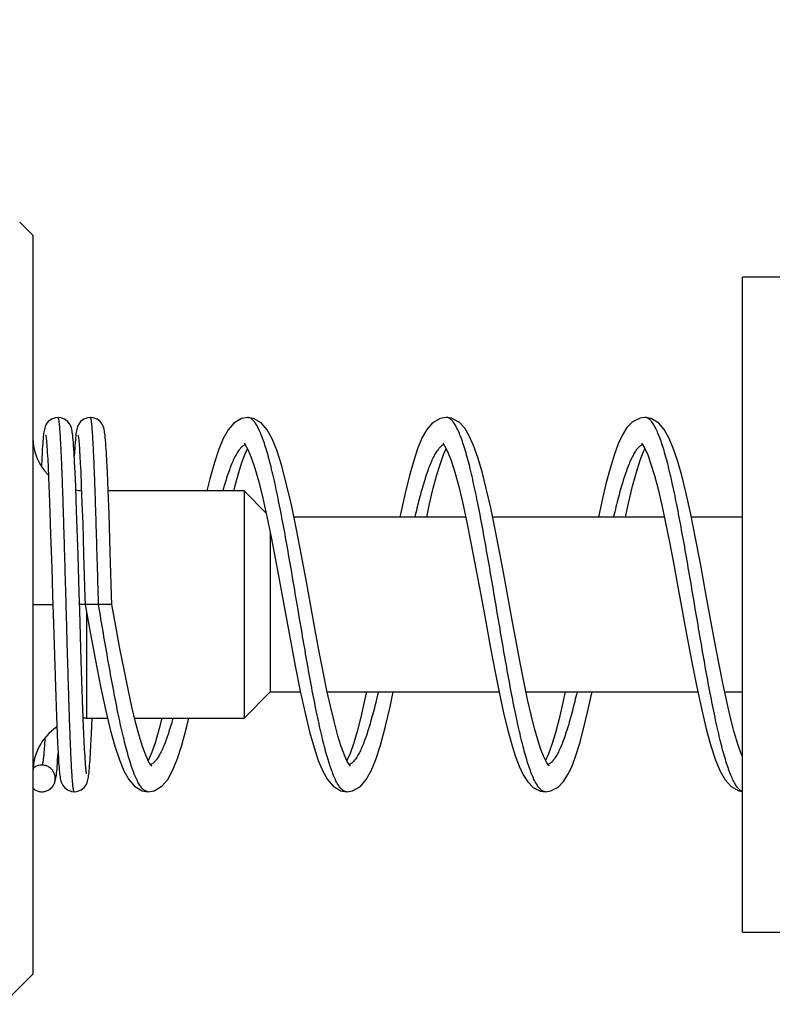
# Model space of a CAD drawing. Header units: inches. Extents: x 0 to 34, y 0 to 22.
# Tile 39 of 43: x 21.7 to 22.3, y 16.7 to 17.5. Entities that reach past the tile are written whole.
import ezdxf

# ---------------------------------------------------------------- set-up
doc = ezdxf.new("R2010")
doc.units = ezdxf.units.IN
doc.header["$LTSCALE"] = 1.87
doc.header["$MEASUREMENT"] = 0
doc.layers.get('0').update_dxf_attribs({"linetype": 'CONTINUOUS'})
doc.layers.add('DIMENSIONS', color=7, linetype='CONTINUOUS')
doc.styles.get("Standard").update_dxf_attribs({"font": 'txt', "width": 0.8})
doc.dimstyles.new('DIMSTYLE_1', dxfattribs={"dimtxt": 0.125, "dimasz": 0.18, "dimexe": 0.18, "dimexo": 0.0625, "dimgap": 0.09, "dimtad": 0, "dimtih": 1, "dimtoh": 1, "dimdec": 3, "dimlfac": 0.5, "dimzin": 4, "dimdsep": 46, "dimtxsty": 'STANDARD', "dimblk": '_FILLED', "dimblk1": '_FILLED', "dimblk2": '_FILLED', "dimcen": 0.09, "dimadec": 0, "dimazin": 0, "dimtp": 0.001, "dimtm": 0.001, "dimtfac": 1, "dimtdec": 3, "dimtofl": 0, "dimtmove": 0, "dimatfit": 3, "dimldrblk": '_FILLED', "dimfxl": 1, "dimtolj": 1, "dimtzin": 4, "dimarcsym": 0})

# ---------------------------------------------------------------- blocks, each defined once
blk = doc.blocks.new('_FILLED')
at = {"color": 0, "linetype": 'BYBLOCK'}
blk.add_solid([(0, 0), (-1, 0.1736), (-1, -0.1736)], dxfattribs=at)
blk = doc.blocks.new('*D0')
at = {"layer": 'DIMENSIONS', "color": 2, "linetype": 'CONTINUOUS'}
for p, q in [((22.77301, 17.27255), (22.77301, 18.20104)), ((23.01301, 17.33255), (23.01301, 18.20104)), ((22.77301, 18.07604), (22.3191, 18.07604)), ((23.01301, 18.07604), (23.37301, 18.07604))]:
    blk.add_line(p, q, dxfattribs=at)
at = {"layer": 'DIMENSIONS', "color": 2, "linetype": 'CONTINUOUS', "xscale": 0.18, "yscale": 0.18, "zscale": 0.18}
blk.add_blockref('_FILLED', (22.77301, 18.07604), dxfattribs=at)
at = {"layer": 'DIMENSIONS', "color": 2, "linetype": 'CONTINUOUS', "xscale": 0.18, "yscale": 0.18, "zscale": 0.18, "rotation": 180}
blk.add_blockref('_FILLED', (23.01301, 18.07604), dxfattribs=at)
at = {"layer": 'DIMENSIONS', "color": 2, "linetype": 'CONTINUOUS', "width": 0.8}
for s, p in [('[', (21.6566, 18.01354)), (']', (22.1566, 18.01354)), ('.120', (21.1316, 18.01354)), ('3.05', (21.7566, 18.01354))]:
    blk.add_text(s, height=0.125, dxfattribs=at).set_placement(p)

msp = doc.modelspace()

# ---------------------------------------------------------------- linework, layer by layer
at = {"color": 7, "linetype": 'CONTINUOUS'}
for p, q in [((21.71994, 17.30242), (21.71017, 17.3122)), ((21.71994, 17.30242), (21.71994, 16.74967)), ((22.25101, 16.78105), (22.25101, 17.27105)), ((22.80301, 17.27105), (22.25101, 17.27105)), ((21.88063, 17.16604), (21.88055, 17.16604)), ((22.02937, 17.16605), (22.02929, 17.16605)), ((22.17808, 17.16605), (22.17801, 17.16605)), ((21.87798, 17.1468), (21.87891, 17.14563)), ((22.02678, 17.14673), (22.02815, 17.14484)), ((22.17545, 17.14679), (22.17623, 17.14584)), ((21.73069, 17.13983), (21.73099, 17.13474)), ((21.7511, 17.13284), (21.75074, 17.13952)), ((21.75482, 17.1414), (21.75509, 17.13695)), ((21.77532, 17.13308), (21.77496, 17.13957)), ((21.72652, 17.13491), (21.72626, 17.12981)), ((21.73099, 17.13474), (21.7313, 17.12871)), ((21.7515, 17.12461), (21.7511, 17.13284)), ((21.75509, 17.13695), (21.75538, 17.13168)), ((21.75538, 17.13168), (21.75568, 17.12554)), ((21.7757, 17.12531), (21.77532, 17.13308)), ((21.7313, 17.12871), (21.73162, 17.12173)), ((21.75194, 17.11441), (21.7515, 17.12461)), ((21.75568, 17.12554), (21.75615, 17.11464)), ((21.7763, 17.11106), (21.7757, 17.12531)), ((21.73162, 17.12173), (21.73213, 17.10943)), ((21.73213, 17.10943), (21.73266, 17.095)), ((21.75261, 17.09629), (21.75194, 17.11441)), ((21.75615, 17.11464), (21.75665, 17.10167)), ((21.77694, 17.09362), (21.7763, 17.11106)), ((21.87794, 17.11105), (21.7763, 17.11105)), ((21.87794, 17.11105), (21.87794, 16.94105)), ((21.89458, 17.09441), (21.87794, 17.11105)), ((21.73266, 17.095), (21.73321, 17.0785)), ((21.75371, 17.06269), (21.75261, 17.09629)), ((21.75665, 17.10167), (21.75717, 17.08667)), ((21.77785, 17.06563), (21.77694, 17.09362)), ((22.04395, 17.0914), (21.91532, 17.0914)), ((22.19269, 17.0914), (22.06406, 17.0914)), ((22.25101, 17.0914), (22.21281, 17.0914)), ((21.75717, 17.08667), (21.75791, 17.06378)), ((21.89759, 17.07999), (21.89759, 16.96069)), ((21.73321, 17.0785), (21.73399, 17.05361)), ((21.71994, 17.02605), (21.73481, 17.02605)), ((21.77904, 17.02605), (21.75481, 17.02605)), ((21.7568, 16.96211), (21.75608, 16.98406)), ((21.73672, 16.96445), (21.7375, 16.94261)), ((21.75732, 16.94752), (21.7568, 16.96211)), ((21.87794, 16.94105), (21.89759, 16.96069)), ((21.89759, 16.96069), (21.92019, 16.96069)), ((21.94031, 16.96069), (22.06893, 16.96069)), ((22.08905, 16.96069), (22.21768, 16.96069)), ((22.23779, 16.96069), (22.25101, 16.96069)), ((21.75782, 16.93476), (21.75732, 16.94752)), ((21.7375, 16.94261), (21.73804, 16.92929)), ((21.75994, 16.94105), (21.77585, 16.94105)), ((21.7637, 16.92943), (21.76418, 16.94105)), ((21.79607, 16.94105), (21.87794, 16.94105)), ((21.7583, 16.92393), (21.75782, 16.93476)), ((21.73804, 16.92929), (21.73839, 16.92183)), ((21.76333, 16.92151), (21.7637, 16.92943)), ((21.73839, 16.92183), (21.73872, 16.91546)), ((21.75862, 16.91783), (21.7583, 16.92393)), ((21.75892, 16.91261), (21.75862, 16.91783)), ((21.763, 16.91511), (21.76333, 16.92151)), ((21.73872, 16.91546), (21.73904, 16.91013)), ((21.72674, 16.90604), (21.72664, 16.90605)), ((21.95756, 16.9053), (21.95691, 16.90607)), ((22.10627, 16.90532), (22.10579, 16.90588)), ((21.72654, 16.88605), (21.72664, 16.88605)), ((21.72654, 16.88605), (21.72664, 16.88605)), ((21.80626, 16.88604), (21.80618, 16.88604)), ((21.955, 16.88605), (21.95492, 16.88605)), ((22.10372, 16.88604), (22.10365, 16.88604)), ((22.25101, 16.78105), (22.77301, 16.78105)), ((21.69732, 16.72705), (21.71994, 16.74967))]:
    msp.add_line(p, q, dxfattribs=at)
for points in [[(21.73876, 17.16604), (21.7368, 17.16585), (21.73374, 17.16471), (21.73141, 17.16289), (21.72994, 17.16094), (21.72917, 17.15935), (21.72876, 17.15815), (21.7285, 17.15712), (21.7283, 17.15613), (21.72812, 17.1551), (21.72797, 17.15398), (21.72782, 17.15276), (21.72767, 17.15143), (21.72753, 17.14996), (21.72739, 17.14834), (21.72725, 17.14656), (21.72711, 17.14461), (21.72696, 17.14248), (21.72681, 17.14016), (21.72652, 17.13491)], [(21.75074, 17.13952), (21.75056, 17.14239), (21.75038, 17.14496), (21.75021, 17.14724), (21.75004, 17.14925), (21.74988, 17.15101), (21.74972, 17.15255), (21.74956, 17.15388), (21.7494, 17.15505), (21.74922, 17.1561), (21.74902, 17.1571), (21.74875, 17.15815), (21.74833, 17.1594), (21.74756, 17.16097), (21.74616, 17.16283), (21.74399, 17.16459), (21.74104, 17.16578), (21.73876, 17.16604)], [(21.76299, 17.16605), (21.76098, 17.16584), (21.75794, 17.1647), (21.75564, 17.1629), (21.75418, 17.16095), (21.75339, 17.15934), (21.75297, 17.15808), (21.7527, 17.157), (21.75249, 17.15595), (21.75232, 17.15486), (21.75215, 17.15367), (21.752, 17.15234), (21.75184, 17.15085), (21.75169, 17.14918), (21.75154, 17.14732), (21.75138, 17.14524), (21.75122, 17.14294), (21.75106, 17.14038), (21.75087, 17.13718)], [(21.77496, 17.13957), (21.77479, 17.14237), (21.77462, 17.14488), (21.77445, 17.14714), (21.77428, 17.14914), (21.77412, 17.1509), (21.77396, 17.15245), (21.7738, 17.1538), (21.77363, 17.155), (21.77345, 17.15609), (21.77324, 17.15713), (21.77296, 17.15821), (21.77253, 17.15946), (21.77173, 17.16106), (21.7703, 17.16293), (21.76807, 17.16467), (21.7651, 17.16582), (21.76298, 17.16605)], [(21.88063, 17.16604), (21.87601, 17.16528), (21.87025, 17.16185), (21.86597, 17.15682), (21.86238, 17.15039), (21.85905, 17.14231), (21.85575, 17.1323), (21.85237, 17.12007), (21.85021, 17.11105)], [(21.93127, 17.00695), (21.92467, 17.04307), (21.92103, 17.06267), (21.91724, 17.08221), (21.9134, 17.10057), (21.90962, 17.11683), (21.90597, 17.13048), (21.90242, 17.14152), (21.89891, 17.15014), (21.89523, 17.15679), (21.8908, 17.16196), (21.88496, 17.16535), (21.88059, 17.16604)], [(22.02937, 17.16605), (22.02475, 17.16529), (22.01909, 17.16194), (22.01487, 17.15707), (22.01137, 17.15092), (22.00812, 17.14322), (22.00495, 17.13385), (22.00177, 17.12264), (21.9985, 17.10937), (21.99505, 17.09379), (21.99457, 17.0914)], [(22.07285, 17.04604), (22.06939, 17.06461), (22.06596, 17.08224), (22.06261, 17.09838), (22.05934, 17.11281), (22.05613, 17.12541), (22.05296, 17.13617), (22.04981, 17.14509), (22.0466, 17.15227), (22.04314, 17.15797), (22.03891, 17.16249), (22.03333, 17.16547), (22.02933, 17.16604)], [(22.17808, 17.16605), (22.17438, 17.16556), (22.16887, 17.1628), (22.16463, 17.15849), (22.16118, 17.15304), (22.15801, 17.14621), (22.15495, 17.13783), (22.15193, 17.12788), (22.14892, 17.11642), (22.14584, 17.10327), (22.14331, 17.0914)], [(22.25101, 16.91257), (22.25018, 16.91444), (22.24765, 16.92158), (22.24496, 16.93058), (22.24217, 16.94129), (22.23931, 16.95358), (22.23636, 16.96737), (22.23333, 16.98257), (22.23019, 16.99907), (22.22693, 17.01673), (22.2235, 17.03559), (22.21982, 17.05559), (22.216, 17.07563), (22.21235, 17.09366), (22.20891, 17.10923), (22.20564, 17.12251), (22.20246, 17.13373), (22.1993, 17.14311), (22.19605, 17.15082), (22.19257, 17.15698), (22.18838, 17.16186), (22.18277, 17.16523), (22.17801, 17.16605)], [(21.72952, 17.15271), (21.72954, 17.15261), (21.7296, 17.15226), (21.72968, 17.15168), (21.72979, 17.1509), (21.7299, 17.14992), (21.73002, 17.14875), (21.73014, 17.14738), (21.73027, 17.1458), (21.73041, 17.14403), (21.73055, 17.14204), (21.73069, 17.13983)], [(21.75375, 17.1527), (21.75374, 17.15271), (21.75376, 17.15264), (21.75381, 17.15234), (21.75389, 17.15183), (21.75399, 17.15113), (21.75409, 17.15026), (21.7542, 17.14922), (21.75431, 17.14801), (21.75443, 17.14663), (21.75456, 17.14507), (21.75468, 17.14333), (21.75482, 17.1414)], [(21.87043, 17.11105), (21.87118, 17.11416), (21.87385, 17.12404), (21.8764, 17.13227), (21.87879, 17.13874), (21.88059, 17.14264)], [(21.87891, 17.14563), (21.88092, 17.14204), (21.88341, 17.13613), (21.88616, 17.12799), (21.88905, 17.1178), (21.89205, 17.10576), (21.89512, 17.092)], [(22.01468, 17.0914), (22.01687, 17.10144), (22.01964, 17.11309), (22.02233, 17.12319), (22.02491, 17.13162), (22.02733, 17.13826), (22.02929, 17.14261)], [(22.02815, 17.14484), (22.03036, 17.14052), (22.03296, 17.13386), (22.03577, 17.12506), (22.03869, 17.11433), (22.0417, 17.10178), (22.04483, 17.08736), (22.04811, 17.07106), (22.05158, 17.05287), (22.0552, 17.03323), (22.05886, 17.01311), (22.06247, 16.99356), (22.06593, 16.9755), (22.06919, 16.95939), (22.07229, 16.9452), (22.07527, 16.93282), (22.07817, 16.9221), (22.08105, 16.91289), (22.08396, 16.90512), (22.08699, 16.89872), (22.09032, 16.89352), (22.09446, 16.88932), (22.0999, 16.88656), (22.10369, 16.88605)], [(22.16342, 17.0914), (22.16573, 17.10201), (22.16874, 17.11453), (22.17165, 17.12522), (22.17446, 17.13399), (22.17706, 17.14061), (22.17809, 17.14262)], [(22.17623, 17.14584), (22.17797, 17.14287), (22.18016, 17.13798), (22.1826, 17.1312), (22.1852, 17.12262), (22.18792, 17.11235), (22.19071, 17.10052), (22.19358, 17.08728), (22.1965, 17.07284), (22.19947, 17.05732), (22.20256, 17.04068), (22.20929, 17.00386)], [(21.89512, 17.092), (21.8983, 17.07657), (21.9016, 17.05951), (21.90506, 17.04091), (21.91245, 17.00052)], [(21.77904, 17.02605), (21.77883, 17.03321), (21.77785, 17.06563)], [(21.75608, 16.98406), (21.75495, 17.02158), (21.75475, 17.02827), (21.75455, 17.03505), (21.75371, 17.06269)], [(21.75791, 17.06378), (21.75888, 17.03145), (21.75904, 17.02605)], [(21.73399, 17.05361), (21.7346, 17.03313), (21.73503, 17.0189)], [(22.10579, 16.90588), (22.10433, 16.90816), (22.10241, 16.91212), (22.10024, 16.91769), (22.0979, 16.92482), (22.09544, 16.93347), (22.09289, 16.94355), (22.09027, 16.95496), (22.08758, 16.9676), (22.08484, 16.98131), (22.08205, 16.99594), (22.07915, 17.01154), (22.07285, 17.04604)], [(21.75904, 17.02605), (21.76283, 17.00532), (21.76677, 16.98428), (21.7706, 16.96485), (21.7743, 16.94754), (21.77786, 16.9326), (21.7813, 16.92006), (21.78467, 16.90983), (21.78804, 16.90166), (21.79165, 16.8952), (21.79597, 16.89017), (21.8017, 16.88679), (21.80622, 16.88605)], [(21.8088, 16.90532), (21.80884, 16.90529), (21.80821, 16.90603), (21.80656, 16.90872), (21.80443, 16.91334), (21.80204, 16.91981), (21.79948, 16.92806), (21.79679, 16.93803), (21.794, 16.94965), (21.79112, 16.96282), (21.78815, 16.97739), (21.78511, 16.99316), (21.78199, 17.0099), (21.77904, 17.02605)], [(21.73503, 17.0189), (21.73524, 17.01173), (21.73672, 16.96445)], [(21.95691, 16.90607), (21.95527, 16.90877), (21.95316, 16.91335), (21.95078, 16.91978), (21.94824, 16.92795), (21.94559, 16.93777), (21.94286, 16.94911), (21.94006, 16.96182), (21.93721, 16.97571), (21.9343, 16.99074), (21.93127, 17.00695)], [(21.91245, 17.00052), (21.9163, 16.98013), (21.92007, 16.96123), (21.92365, 16.94479), (21.92706, 16.93079), (21.93034, 16.91906), (21.93357, 16.90936), (21.93686, 16.90146), (21.94041, 16.89516), (21.94466, 16.8902), (21.95038, 16.88681), (21.95496, 16.88605)], [(22.20929, 17.00386), (22.21297, 16.98422), (22.21666, 16.9655), (22.22031, 16.94835), (22.2239, 16.9332), (22.22743, 16.9203), (22.23091, 16.9097), (22.23439, 16.90134), (22.23806, 16.89488), (22.2425, 16.88988), (22.24837, 16.88664), (22.25101, 16.88626)], [(21.95492, 16.88605), (21.95922, 16.8867), (21.96507, 16.89004), (21.96947, 16.89512), (21.97315, 16.90167), (21.97664, 16.91017), (21.98014, 16.92095), (21.9837, 16.93408), (21.98732, 16.9495), (21.98969, 16.96069)], [(21.96959, 16.96069), (21.96821, 16.95421), (21.96533, 16.94182), (21.96254, 16.93102), (21.95984, 16.92194), (21.9573, 16.91471), (21.95501, 16.90948), (21.95497, 16.90942)], [(22.10365, 16.88604), (22.10764, 16.88661), (22.11304, 16.88943), (22.11715, 16.89365), (22.12047, 16.89887), (22.12348, 16.9053), (22.1264, 16.91311), (22.12929, 16.92237), (22.1322, 16.93318), (22.13519, 16.94566), (22.13829, 16.95991), (22.13845, 16.96069)], [(22.11832, 16.96069), (22.11663, 16.95282), (22.11379, 16.94071), (22.11105, 16.93022), (22.10842, 16.92146), (22.10596, 16.91453), (22.10373, 16.90947), (22.10371, 16.90943)], [(21.80618, 16.88604), (21.81074, 16.88679), (21.8165, 16.89019), (21.82087, 16.8953), (21.8245, 16.90184), (21.82792, 16.9102), (21.83137, 16.9208), (21.83493, 16.93394), (21.8366, 16.94105)], [(21.81637, 16.94105), (21.81445, 16.93339), (21.8116, 16.9235), (21.80891, 16.91562), (21.80648, 16.9099), (21.80623, 16.90945)], [(21.72664, 16.88605), (21.72886, 16.88629), (21.73184, 16.88749), (21.73406, 16.88928), (21.73549, 16.8912), (21.73626, 16.89281), (21.73668, 16.89409), (21.73695, 16.89519), (21.73715, 16.89625), (21.73733, 16.89736), (21.73749, 16.89859), (21.73765, 16.89997), (21.73781, 16.90151), (21.73796, 16.90324), (21.73812, 16.90516), (21.73828, 16.90731), (21.73844, 16.90969), (21.73861, 16.91233), (21.73876, 16.91491)], [(21.75087, 16.88605), (21.75289, 16.88625), (21.75594, 16.88741), (21.75826, 16.88925), (21.7597, 16.89117), (21.76046, 16.89275), (21.76087, 16.89395), (21.76113, 16.89496), (21.76132, 16.89593), (21.76149, 16.89694), (21.76165, 16.89803), (21.7618, 16.89924), (21.76195, 16.90059), (21.76209, 16.90209), (21.76224, 16.90375), (21.76238, 16.9056), (21.76253, 16.90765), (21.76268, 16.9099), (21.763, 16.91511)], [(21.76011, 16.89938), (21.76009, 16.89948), (21.76003, 16.89985), (21.75994, 16.90043), (21.75984, 16.90121), (21.75973, 16.9022), (21.75961, 16.90339), (21.75948, 16.9048), (21.75934, 16.90642), (21.75921, 16.90826), (21.75906, 16.91033), (21.75892, 16.91261)], [(21.73904, 16.91013), (21.73919, 16.90784), (21.73934, 16.90578), (21.73949, 16.90392), (21.73963, 16.90225), (21.73978, 16.90075), (21.73992, 16.8994), (21.74007, 16.89818), (21.74023, 16.89707), (21.7404, 16.89602), (21.7406, 16.89501), (21.74087, 16.89396), (21.74128, 16.89274), (21.74206, 16.89115), (21.74352, 16.8892), (21.74583, 16.88739), (21.74887, 16.88625), (21.75087, 16.88605)]]:
    msp.add_lwpolyline(points, dxfattribs=at)
for centre, start, end in [((21.75994, 17.15105), 180.00363, 224.77789), ((21.75994, 17.15105), 258.52624, 264.67685), ((21.75994, 16.90105), 90, 93.43049), ((21.75994, 16.90105), 123.81127, 179.99644)]:
    msp.add_arc(centre, 0.04, start, end, dxfattribs=at)
for points, knots in [([(21.75087, 16.88605), (21.75086, 16.88605), (21.75083, 16.88605), (21.75077, 16.88609), (21.7507, 16.88618), (21.75063, 16.88632), (21.75056, 16.8865), (21.75049, 16.88673), (21.75038, 16.88714), (21.75026, 16.88776), (21.75012, 16.88866), (21.74998, 16.88974), (21.74984, 16.89101), (21.7497, 16.89246), (21.74955, 16.8941), (21.74941, 16.89592), (21.74921, 16.89871), (21.74897, 16.90263), (21.74868, 16.90783), (21.7484, 16.91369), (21.74812, 16.92017), (21.74783, 16.92723), (21.74755, 16.93484), (21.74716, 16.94595), (21.74667, 16.96086), (21.74611, 16.97975), (21.74554, 16.99966), (21.74498, 17.02015), (21.74441, 17.04077), (21.74384, 17.06106), (21.74328, 17.08059), (21.7428, 17.09618), (21.74241, 17.10794), (21.74212, 17.11612), (21.74184, 17.12381), (21.74155, 17.13095), (21.74127, 17.13751), (21.74098, 17.14346), (21.7407, 17.14876), (21.74045, 17.15276), (21.74026, 17.15561), (21.74011, 17.15749), (21.73997, 17.15918), (21.73983, 17.16069), (21.73969, 17.16201), (21.73955, 17.16315), (21.73941, 17.1641), (21.73927, 17.16485), (21.73914, 17.16536), (21.73904, 17.16567), (21.73897, 17.16584), (21.7389, 17.16595), (21.73883, 17.16603), (21.73878, 17.16604), (21.73876, 17.16604)], [0, 0, 0, 0, 0.000068, 0.000357, 0.000756, 0.001299, 0.002, 0.002863, 0.003891, 0.006446, 0.009669, 0.013558, 0.018111, 0.023324, 0.029193, 0.035713, 0.042873, 0.059066, 0.077679, 0.098615, 0.121772, 0.147012, 0.174191, 0.203164, 0.265863, 0.333708, 0.405221, 0.478818, 0.552882, 0.625784, 0.695911, 0.761732, 0.792562, 0.82178, 0.849231, 0.874758, 0.898211, 0.919473, 0.938432, 0.954978, 0.962313, 0.969011, 0.975065, 0.980468, 0.985215, 0.989299, 0.992716, 0.995461, 0.997535, 0.998325, 0.998954, 0.999432, 0.999777, 1, 1, 1, 1]), ([(21.76904, 17.02605), (21.76885, 17.03295), (21.76848, 17.04662), (21.76791, 17.06674), (21.76743, 17.08302), (21.76704, 17.09549), (21.76676, 17.1043), (21.76647, 17.11268), (21.76619, 17.12058), (21.7659, 17.12796), (21.76562, 17.13477), (21.76533, 17.14099), (21.76505, 17.14657), (21.76477, 17.15149), (21.76448, 17.15571), (21.76424, 17.15879), (21.76404, 17.16089), (21.7639, 17.16218), (21.76375, 17.16329), (21.76361, 17.16421), (21.76348, 17.16495), (21.76334, 17.16549), (21.76322, 17.16582), (21.76311, 17.16598), (21.76304, 17.16604), (21.763, 17.16604), (21.76299, 17.16604)], [0, 0, 0, 0, 0.147795, 0.292341, 0.430438, 0.496124, 0.559075, 0.618932, 0.675381, 0.728119, 0.776847, 0.821277, 0.861187, 0.896371, 0.926623, 0.951759, 0.962375, 0.971674, 0.979648, 0.986289, 0.991591, 0.995558, 0.998215, 0.999089, 0.999716, 1, 1, 1, 1]), ([(21.95396, 16.88617), (21.95386, 16.8862), (21.95343, 16.88632), (21.95269, 16.88665), (21.95177, 16.88727), (21.95086, 16.8881), (21.94996, 16.88912), (21.94868, 16.89085), (21.94712, 16.89353), (21.94532, 16.89736), (21.94352, 16.90194), (21.94172, 16.90725), (21.93991, 16.91326), (21.93811, 16.91993), (21.9363, 16.92723), (21.93449, 16.93511), (21.93201, 16.94663), (21.92895, 16.96212), (21.92536, 16.98176), (21.92053, 17.00958), (21.91581, 17.03784), (21.91098, 17.06581), (21.90739, 17.08572), (21.90381, 17.10423), (21.90074, 17.11856), (21.89824, 17.12899), (21.89643, 17.13594), (21.89463, 17.14225), (21.89283, 17.14788), (21.89102, 17.15279), (21.88923, 17.15696), (21.88743, 17.16037), (21.88564, 17.16301), (21.88405, 17.16465), (21.88276, 17.16549), (21.88183, 17.16589), (21.88114, 17.16602), (21.88076, 17.16604), (21.8807, 17.16604)], [0, 0, 0, 0, 0.001141, 0.004526, 0.008249, 0.012401, 0.017047, 0.022228, 0.034284, 0.048686, 0.065462, 0.084593, 0.106001, 0.129584, 0.155234, 0.182828, 0.21221, 0.275667, 0.344214, 0.416281, 0.564376, 0.637006, 0.706475, 0.771189, 0.82972, 0.856248, 0.880766, 0.903157, 0.92331, 0.941134, 0.956593, 0.969688, 0.980478, 0.989149, 0.99283, 0.996186, 0.999339, 1, 1, 1, 1]), ([(22.10363, 16.88604), (22.10334, 16.88605), (22.10274, 16.88612), (22.10183, 16.88644), (22.10091, 16.88697), (22.09962, 16.88801), (22.09804, 16.88988), (22.09625, 16.89278), (22.09445, 16.89644), (22.09265, 16.90086), (22.09085, 16.90601), (22.08905, 16.91187), (22.08724, 16.9184), (22.08543, 16.92556), (22.08362, 16.93331), (22.08114, 16.94468), (22.07808, 16.96002), (22.07449, 16.97951), (22.0709, 17.0001), (22.0673, 17.0213), (22.06371, 17.04261), (22.06011, 17.06353), (22.05652, 17.08357), (22.05294, 17.10226), (22.04987, 17.11677), (22.04738, 17.12736), (22.04557, 17.13445), (22.04376, 17.14091), (22.04196, 17.14669), (22.04016, 17.15176), (22.03836, 17.1561), (22.03656, 17.15968), (22.03477, 17.16249), (22.03318, 17.16428), (22.03189, 17.16526), (22.03097, 17.16574), (22.03014, 17.16599), (22.02961, 17.16604), (22.0294, 17.16605)], [0, 0, 0, 0, 0.002906, 0.00617, 0.009722, 0.013664, 0.022975, 0.034472, 0.048309, 0.064515, 0.08306, 0.103891, 0.12693, 0.152057, 0.179138, 0.208032, 0.27064, 0.338465, 0.40999, 0.483572, 0.557532, 0.630178, 0.699841, 0.764953, 0.824031, 0.850907, 0.875808, 0.898598, 0.919181, 0.937475, 0.953419, 0.966983, 0.978229, 0.98732, 0.991169, 0.994647, 0.997862, 1, 1, 1, 1]), ([(22.25091, 16.88633), (22.25063, 16.88643), (22.25002, 16.88673), (22.24914, 16.88735), (22.24823, 16.8882), (22.24695, 16.88968), (22.24538, 16.89207), (22.24358, 16.89556), (22.24178, 16.89981), (22.23998, 16.90481), (22.23818, 16.91051), (22.23637, 16.91689), (22.23457, 16.92391), (22.23276, 16.93154), (22.23027, 16.94276), (22.22721, 16.95794), (22.22362, 16.97728), (22.21878, 17.00493), (22.21406, 17.03315), (22.20924, 17.06124), (22.20565, 17.08141), (22.20207, 17.10027), (22.19849, 17.11738), (22.19541, 17.13035), (22.19289, 17.13953), (22.19109, 17.14546), (22.18929, 17.15069), (22.18749, 17.15519), (22.18569, 17.15895), (22.1839, 17.16193), (22.18232, 17.16387), (22.18103, 17.16497), (22.18012, 17.16555), (22.17919, 17.16592), (22.17852, 17.16603), (22.17816, 17.16604), (22.17812, 17.16605)], [0, 0, 0, 0, 0.003097, 0.006871, 0.011085, 0.015798, 0.026855, 0.040226, 0.055973, 0.074099, 0.094539, 0.117203, 0.141991, 0.168787, 0.197441, 0.259675, 0.327336, 0.398878, 0.547053, 0.620287, 0.690717, 0.756726, 0.816852, 0.869743, 0.893136, 0.914331, 0.933225, 0.949767, 0.963937, 0.975757, 0.985345, 0.989401, 0.993048, 0.996381, 0.999527, 1, 1, 1, 1]), ([(21.87882, 17.14571), (21.87859, 17.14563), (21.87805, 17.14538), (21.87721, 17.14486), (21.87594, 17.14381), (21.87436, 17.14203), (21.87256, 17.13932), (21.87076, 17.13596), (21.86896, 17.13196), (21.86716, 17.12733), (21.86535, 17.12212), (21.86363, 17.11663), (21.86255, 17.11288), (21.86204, 17.11106)], [0, 0, 0, 0, 0.018147, 0.045327, 0.075099, 0.143753, 0.226074, 0.322944, 0.43468, 0.561082, 0.701723, 0.856071, 1, 1, 1, 1]), ([(22.02614, 17.14496), (22.02591, 17.14481), (22.025, 17.14412), (22.0235, 17.14254), (22.02169, 17.13998), (22.01989, 17.13676), (22.01809, 17.1329), (22.01629, 17.12841), (22.01448, 17.12333), (22.01197, 17.11546), (22.009, 17.10477), (22.00683, 17.09592), (22.00577, 17.0914)], [0, 0, 0, 0, 0.014071, 0.058638, 0.112331, 0.175805, 0.249264, 0.332693, 0.425918, 0.528535, 0.759929, 1, 1, 1, 1]), ([(22.02759, 17.14572), (22.02749, 17.14569), (22.02735, 17.14563), (22.02721, 17.14557), (22.02716, 17.14554)], [0, 0, 0, 0, 0.671618, 1, 1, 1, 1]), ([(22.17621, 17.14569), (22.17565, 17.14546), (22.17439, 17.14472), (22.17263, 17.14302), (22.17083, 17.14061), (22.16902, 17.13753), (22.16722, 17.13381), (22.16542, 17.12946), (22.16362, 17.12451), (22.16181, 17.11897), (22.16, 17.11289), (22.15751, 17.10382), (22.15572, 17.09659), (22.15454, 17.09156), (22.15451, 17.09141)], [0, 0, 0, 0, 0.030775, 0.072438, 0.122683, 0.18235, 0.251804, 0.331006, 0.419741, 0.51771, 0.624529, 0.739641, 0.992268, 1, 1, 1, 1]), ([(21.75994, 17.0211), (21.75994, 17.01623), (21.75994, 17.00485), (21.75994, 16.98802), (21.75994, 16.97165), (21.75994, 16.95913), (21.75994, 16.94914), (21.75994, 16.94491), (21.75994, 16.94108), (21.75994, 16.94105), (21.75994, 16.94105)], [0, 0, 0, 0, 0.18259, 0.425843, 0.631795, 0.790769, 0.907061, 0.977698, 0.999253, 1, 1, 1, 1]), ([(21.80595, 16.88605), (21.80577, 16.88607), (21.80494, 16.88618), (21.8038, 16.88671), (21.80264, 16.88762), (21.80173, 16.88853), (21.80082, 16.88965), (21.79955, 16.89149), (21.79799, 16.89431), (21.79619, 16.89831), (21.79439, 16.90306), (21.79259, 16.90853), (21.79078, 16.91469), (21.78897, 16.9215), (21.78648, 16.93176), (21.7834, 16.94591), (21.77982, 16.96423), (21.77623, 16.98401), (21.77264, 17.00478), (21.77025, 17.0189), (21.76904, 17.02605)], [0, 0, 0, 0, 0.00366, 0.017124, 0.024926, 0.033643, 0.043377, 0.0542, 0.07928, 0.109102, 0.14366, 0.182858, 0.226561, 0.274593, 0.326697, 0.441974, 0.569947, 0.707707, 0.852163, 1, 1, 1, 1]), ([(21.9785, 16.96068), (21.97781, 16.95775), (21.97601, 16.95028), (21.9735, 16.94081), (21.971, 16.93248), (21.96919, 16.92701), (21.96739, 16.92212), (21.96559, 16.91783), (21.96378, 16.91419), (21.96198, 16.91119), (21.96041, 16.90915), (21.95914, 16.90789), (21.95809, 16.90705), (21.95728, 16.9066), (21.95679, 16.90641)], [0, 0, 0, 0, 0.151576, 0.387731, 0.493536, 0.590487, 0.678189, 0.756301, 0.824609, 0.883202, 0.93246, 0.953853, 0.973304, 1, 1, 1, 1]), ([(22.12724, 16.96068), (22.12667, 16.9583), (22.12499, 16.9513), (22.12263, 16.94226), (22.12013, 16.93377), (22.11833, 16.92817), (22.11652, 16.92315), (22.11472, 16.91873), (22.11291, 16.91494), (22.11112, 16.91179), (22.10931, 16.90931), (22.10756, 16.90754), (22.10631, 16.90675), (22.10575, 16.9065)], [0, 0, 0, 0, 0.124057, 0.364598, 0.472805, 0.57222, 0.662359, 0.74293, 0.813756, 0.874789, 0.926256, 0.968957, 1, 1, 1, 1]), ([(21.82477, 16.94102), (21.82439, 16.93967), (21.82343, 16.93633), (21.82187, 16.93121), (21.82006, 16.92587), (21.81826, 16.92111), (21.81645, 16.91697), (21.81465, 16.91346), (21.81285, 16.91061), (21.81128, 16.9087), (21.81001, 16.90755), (21.80916, 16.90694), (21.80859, 16.90664), (21.80835, 16.90653)], [0, 0, 0, 0, 0.108661, 0.267605, 0.412841, 0.543695, 0.659812, 0.761033, 0.847456, 0.919703, 0.951034, 0.979577, 1, 1, 1, 1]), ([(21.72888, 16.92568), (21.72881, 16.92442), (21.72864, 16.92179), (21.72838, 16.91797), (21.7281, 16.91443), (21.72786, 16.91187), (21.72765, 16.91013), (21.72751, 16.90907), (21.72737, 16.90816), (21.72723, 16.90742), (21.72709, 16.90684), (21.72697, 16.90646), (21.72686, 16.90624), (21.72679, 16.90612), (21.7267, 16.90605), (21.72664, 16.90605)], [0, 0, 0, 0, 0.189769, 0.398423, 0.577215, 0.725121, 0.787195, 0.841264, 0.887301, 0.925293, 0.955257, 0.977287, 0.985422, 0.991755, 1, 1, 1, 1]), ([(21.72664, 16.90605), (21.72589, 16.90605), (21.7244, 16.90589), (21.72233, 16.90515), (21.72115, 16.90442), (21.72075, 16.90413)], [0, 0, 0, 0, 0.394878, 0.789756, 1, 1, 1, 1]), ([(21.73299, 16.88832), (21.73333, 16.8886), (21.73395, 16.88918), (21.73459, 16.88996), (21.73502, 16.89058), (21.73531, 16.89104), (21.73557, 16.89152), (21.73589, 16.89221), (21.73623, 16.89313), (21.73652, 16.89435), (21.73671, 16.89609), (21.7365, 16.8984), (21.73543, 16.90112), (21.73361, 16.9034), (21.73133, 16.90501), (21.72892, 16.90588), (21.72746, 16.90604), (21.72674, 16.90605)], [0, 0, 0, 0, 0.054691, 0.107468, 0.133857, 0.160246, 0.186635, 0.213024, 0.265801, 0.318579, 0.371357, 0.476912, 0.582468, 0.688023, 0.793578, 0.899134, 1, 1, 1, 1]), ([(21.71987, 16.88869), (21.7203, 16.88829), (21.72147, 16.88739), (21.72373, 16.88634), (21.72561, 16.88606), (21.72654, 16.88605)], [0, 0, 0, 0, 0.264024, 0.638657, 1, 1, 1, 1]), ([(21.72932, 16.88641), (21.72937, 16.88643), (21.72987, 16.88657), (21.73034, 16.88675), (21.73076, 16.88693)], [0, 0, 0, 0, 0.098243, 1, 1, 1, 1]), ([(21.73076, 16.88693), (21.73118, 16.88712), (21.73171, 16.88741), (21.7322, 16.88773), (21.73231, 16.8878)], [0, 0, 0, 0, 0.770968, 1, 1, 1, 1]), ([(21.95492, 16.88605), (21.9548, 16.88605), (21.95447, 16.88607), (21.95416, 16.88612), (21.95396, 16.88617)], [0, 0, 0, 0, 0.380369, 1, 1, 1, 1])]:
    msp.add_open_spline(points, degree=3, knots=knots, dxfattribs=at)
for points in [[(21.8807, 17.16604), (21.88068, 17.16604), (21.88065, 17.16604), (21.88063, 17.16604)], [(22.0294, 17.16605), (22.02939, 17.16605), (22.02938, 17.16605), (22.02937, 17.16605)], [(22.17812, 17.16605), (22.17811, 17.16605), (22.17809, 17.16605), (22.17808, 17.16605)], [(22.02716, 17.14554), (22.0268, 17.14538), (22.02646, 17.14518), (22.02614, 17.14496)], [(21.72075, 16.90413), (21.72058, 16.904), (21.72041, 16.90387), (21.72024, 16.90373)], [(21.80835, 16.90653), (21.80821, 16.90647), (21.80807, 16.90641), (21.80793, 16.90636)], [(21.95679, 16.90641), (21.95677, 16.9064), (21.95674, 16.90639), (21.95672, 16.90638)], [(21.73231, 16.8878), (21.73254, 16.88797), (21.73277, 16.88814), (21.73299, 16.88832)], [(21.72664, 16.88605), (21.72755, 16.88605), (21.72846, 16.88617), (21.72932, 16.88641)], [(21.80618, 16.88604), (21.8061, 16.88605), (21.80603, 16.88605), (21.80595, 16.88605)], [(22.10365, 16.88604), (22.10365, 16.88604), (22.10364, 16.88604), (22.10363, 16.88604)]]:
    msp.add_open_spline(points, degree=3, dxfattribs=at)

# ---------------------------------------------------------------- dimensions: what is measured, and where the dimension line sits
at = {"layer": 'DIMENSIONS', "color": 2, "linetype": 'CONTINUOUS'}
dim = msp.add_linear_dim(base=(22.77301, 18.07604), p1=(23.01301, 17.33255), p2=(22.77301, 17.27255), angle=180, dimstyle='DIMSTYLE_1', dxfattribs=at)
dim.commit()
dim.dimension.update_dxf_attribs({"geometry": '*D0', "text_midpoint": (21.6941, 18.07604), "dimtype": 160})

doc.saveas('drawing.dxf')
